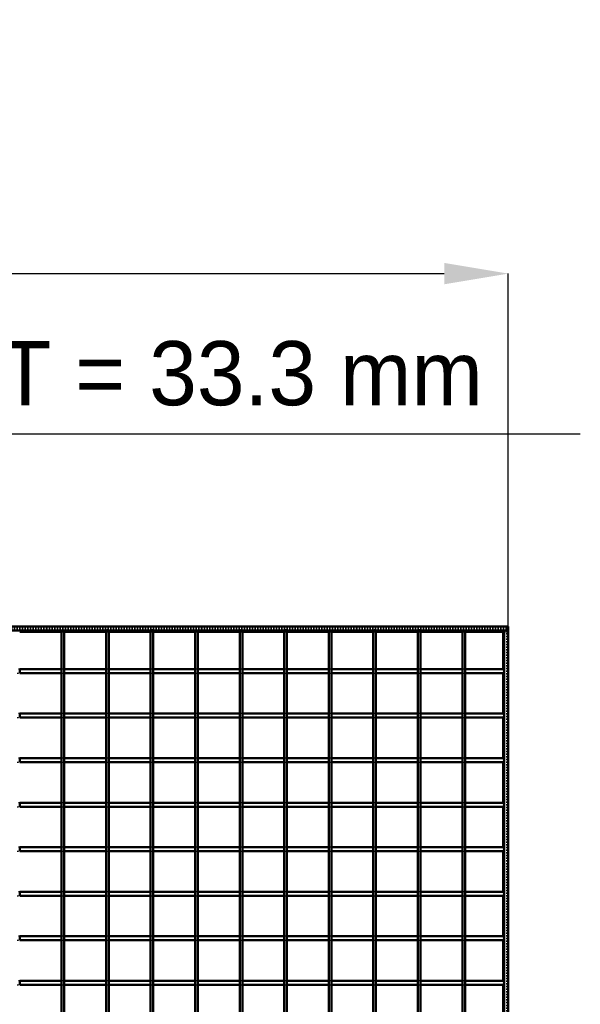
# Model space of a CAD drawing. Header units: millimetres. Extents: x -1015 to 654, y -500 to 954.
# Tile 10 of 10: x 234 to 654, y 217 to 954. Entities that reach past the tile are written whole.
import ezdxf

# ---------------------------------------------------------------- set-up
doc = ezdxf.new("R2010")
doc.units = ezdxf.units.MM
doc.linetypes.add('Dashed', pattern=[2, 1, -1])
for name, color, linetype, lineweight in [('2d ConnectionPoints', 7, 'Continuous', 50), ('AM_0', 7, 'Continuous', 50), ('AM_5', 3, 'Continuous', 25), ('AM_9', 6, 'Dashed', 25)]:
    doc.layers.add(name, color=color, linetype=linetype, lineweight=lineweight)
doc.dimstyles.new('ISO-25', dxfattribs={"dimtxt": 2.5, "dimasz": 2.5, "dimexe": 1.25, "dimexo": 0.625, "dimtad": 1, "dimtxsty": 'Standard', "dimcen": 2.5, "dimadec": 0, "dimazin": 0, "dimtfac": 1, "dimtmove": 0, "dimatfit": 3, "dimfxl": 1, "dimarcsym": 0})

# ---------------------------------------------------------------- blocks, each defined once
blk = doc.blocks.new('1_cm6rbe9wwrvaip29fixt5h1ri________0_in_LPPX333033311120010003500_4')
at = {"layer": 'AM_0'}
for p, q in [((596.05, 496.05), (596.05, 468.12)), ((597, 497), (597, -497)), ((597, 497), (600, 497)), ((600, 497), (600, -497)), ((596.05, 465.12), (596.05, 434.79)), ((596.05, 431.79), (596.05, 401.46)), ((596.05, 398.46), (596.05, 368.13)), ((596.05, 365.13), (596.05, 334.8)), ((596.05, 331.8), (596.05, 301.47)), ((596.05, 298.47), (596.05, 268.14)), ((596.05, 265.14), (596.05, 234.81)), ((596.05, 231.81), (596.05, 201.48))]:
    blk.add_line(p, q, dxfattribs=at)
at = {"layer": 'AM_9'}
for p, q in [((596.05, 497), (596.05, 496.05)), ((598.55, 497), (598.55, -497)), ((598.99, 497), (598.99, -497)), ((596.05, 468.12), (596.05, 465.12)), ((596.05, 434.79), (596.05, 431.79)), ((596.05, 401.46), (596.05, 398.46)), ((596.05, 368.13), (596.05, 365.13)), ((596.05, 334.8), (596.05, 331.8)), ((596.05, 301.47), (596.05, 298.47)), ((596.05, 268.14), (596.05, 265.14)), ((596.05, 234.81), (596.05, 231.81))]:
    blk.add_line(p, q, dxfattribs=at)
blk = doc.blocks.new('28_yrg84rttitxh0a6ymjqcm623s________0_in_LPPX333033311120010003500_4')
at = {"layer": 'AM_0'}
for p, q in [((265.64, -497), (265.64, 497)), ((267.64, 497), (265.64, 497)), ((267.64, -497), (267.64, 497))]:
    blk.add_line(p, q, dxfattribs=at)
blk = doc.blocks.new('29_fmgfu2q7q4ncbmlzze1pdd6dc________0_in_LPPX333033311120010003500_4')
at = {"layer": 'AM_0'}
for p, q in [((298.97, -497), (298.97, 497)), ((300.97, 497), (298.97, 497)), ((300.97, -497), (300.97, 497))]:
    blk.add_line(p, q, dxfattribs=at)
blk = doc.blocks.new('30_gwfw2eo8ig16rh37gybneme3h________0_in_LPPX333033311120010003500_4')
at = {"layer": 'AM_0'}
for p, q in [((332.3, -497), (332.3, 497)), ((334.3, 497), (332.3, 497)), ((334.3, -497), (334.3, 497))]:
    blk.add_line(p, q, dxfattribs=at)
blk = doc.blocks.new('31_34v72m83nk5hdhds1i172g8bq________0_in_LPPX333033311120010003500_4')
at = {"layer": 'AM_0'}
for p, q in [((365.63, -497), (365.63, 497)), ((367.63, 497), (365.63, 497)), ((367.63, -497), (367.63, 497))]:
    blk.add_line(p, q, dxfattribs=at)
blk = doc.blocks.new('32_c79apm99mpqbawrvappxol8ic________0_in_LPPX333033311120010003500_4')
at = {"layer": 'AM_0'}
for p, q in [((398.96, -497), (398.96, 497)), ((400.96, 497), (398.96, 497)), ((400.96, -497), (400.96, 497))]:
    blk.add_line(p, q, dxfattribs=at)
blk = doc.blocks.new('33_aa2t0hgq7hxjncd5tyejtdtyg________0_in_LPPX333033311120010003500_4')
at = {"layer": 'AM_0'}
for p, q in [((432.29, -497), (432.29, 497)), ((434.29, 497), (432.29, 497)), ((434.29, -497), (434.29, 497))]:
    blk.add_line(p, q, dxfattribs=at)
blk = doc.blocks.new('34_pub8ck5y62hk21k67dadt95ob________0_in_LPPX333033311120010003500_4')
at = {"layer": 'AM_0'}
for p, q in [((465.62, -497), (465.62, 497)), ((467.62, 497), (465.62, 497)), ((467.62, -497), (467.62, 497))]:
    blk.add_line(p, q, dxfattribs=at)
blk = doc.blocks.new('35_4rrbaz2cni8h23bhollsv227c________0_in_LPPX333033311120010003500_4')
at = {"layer": 'AM_0'}
for p, q in [((498.95, -497), (498.95, 497)), ((500.95, 497), (498.95, 497)), ((500.95, -497), (500.95, 497))]:
    blk.add_line(p, q, dxfattribs=at)
blk = doc.blocks.new('36_76vcjj16b9ybo9gnkhbn9mpks________0_in_LPPX333033311120010003500_4')
at = {"layer": 'AM_0'}
for p, q in [((532.28, -497), (532.28, 497)), ((534.28, 497), (532.28, 497)), ((534.28, -497), (534.28, 497))]:
    blk.add_line(p, q, dxfattribs=at)
blk = doc.blocks.new('37_sfn0a6r5obampbl3a8ptvk58b________0_in_LPPX333033311120010003500_4')
at = {"layer": 'AM_0'}
for p, q in [((565.61, -497), (565.61, 497)), ((567.61, 497), (565.61, 497)), ((567.61, -497), (567.61, 497))]:
    blk.add_line(p, q, dxfattribs=at)
blk = doc.blocks.new('38_p86keyq7eaggngahlt6f8ac5g________0_in_LPPX333033311120010003500_4')
at = {"layer": 'AM_0'}
for p, q in [((-600, 500), (600, 500)), ((-600, 497), (600, 497)), ((234.31, 496.05), (265.64, 496.05)), ((267.64, 496.05), (298.97, 496.05)), ((300.97, 496.05), (332.3, 496.05)), ((334.3, 496.05), (365.63, 496.05)), ((367.63, 496.05), (398.96, 496.05)), ((400.96, 496.05), (432.29, 496.05)), ((434.29, 496.05), (465.62, 496.05)), ((467.62, 496.05), (498.95, 496.05)), ((500.95, 496.05), (532.28, 496.05)), ((534.28, 496.05), (565.61, 496.05)), ((567.61, 496.05), (596.05, 496.05)), ((600, 497), (600, 500))]:
    blk.add_line(p, q, dxfattribs=at)
at = {"layer": 'AM_9'}
for p, q in [((-600, 498.92), (600, 498.92)), ((-600, 498.4), (600, 498.4)), ((265.64, 496.05), (267.64, 496.05)), ((298.97, 496.05), (300.97, 496.05)), ((332.3, 496.05), (334.3, 496.05)), ((365.63, 496.05), (367.63, 496.05)), ((398.96, 496.05), (400.96, 496.05)), ((432.29, 496.05), (434.29, 496.05)), ((465.62, 496.05), (467.62, 496.05)), ((498.95, 496.05), (500.95, 496.05)), ((532.28, 496.05), (534.28, 496.05)), ((565.61, 496.05), (567.61, 496.05)), ((596.05, 496.05), (600, 496.05))]:
    blk.add_line(p, q, dxfattribs=at)
blk = doc.blocks.new('60_s7ey8ezlxsx11ofjhiv4vzmlb________0_in_LPPX333033311120010003500_4')
at = {"layer": 'AM_0'}
for p, q in [((234.31, 231.81), (234.31, 234.81)), ((265.64, 234.81), (234.31, 234.81)), ((265.64, 231.81), (234.31, 231.81)), ((265.64, 234.81), (265.64, 231.81)), ((267.64, 231.81), (267.64, 234.81)), ((298.97, 234.81), (267.64, 234.81)), ((298.97, 231.81), (267.64, 231.81)), ((298.97, 234.81), (298.97, 231.81)), ((300.97, 231.81), (300.97, 234.81)), ((332.3, 234.81), (300.97, 234.81)), ((332.3, 231.81), (300.97, 231.81)), ((332.3, 234.81), (332.3, 231.81)), ((334.3, 231.81), (334.3, 234.81)), ((365.63, 234.81), (334.3, 234.81)), ((365.63, 231.81), (334.3, 231.81)), ((365.63, 234.81), (365.63, 231.81)), ((367.63, 231.81), (367.63, 234.81)), ((398.96, 234.81), (367.63, 234.81)), ((398.96, 231.81), (367.63, 231.81)), ((398.96, 234.81), (398.96, 231.81)), ((400.96, 231.81), (400.96, 234.81)), ((432.29, 234.81), (400.96, 234.81)), ((432.29, 231.81), (400.96, 231.81)), ((432.29, 234.81), (432.29, 231.81)), ((434.29, 231.81), (434.29, 234.81)), ((465.62, 234.81), (434.29, 234.81)), ((465.62, 231.81), (434.29, 231.81)), ((465.62, 234.81), (465.62, 231.81)), ((467.62, 231.81), (467.62, 234.81)), ((498.95, 234.81), (467.62, 234.81)), ((498.95, 231.81), (467.62, 231.81)), ((498.95, 234.81), (498.95, 231.81)), ((500.95, 231.81), (500.95, 234.81)), ((532.28, 234.81), (500.95, 234.81)), ((532.28, 231.81), (500.95, 231.81)), ((532.28, 234.81), (532.28, 231.81)), ((534.28, 231.81), (534.28, 234.81)), ((565.61, 234.81), (534.28, 234.81)), ((565.61, 231.81), (534.28, 231.81)), ((565.61, 234.81), (565.61, 231.81)), ((567.61, 231.81), (567.61, 234.81)), ((597, 234.81), (567.61, 234.81)), ((597, 231.81), (567.61, 231.81)), ((597, 234.81), (597, 231.81))]:
    blk.add_line(p, q, dxfattribs=at)
at = {"layer": 'AM_9'}
for p, q in [((234.31, 234.81), (232.31, 234.81)), ((232.31, 231.81), (234.31, 231.81)), ((267.64, 234.81), (265.64, 234.81)), ((265.64, 231.81), (267.64, 231.81)), ((300.97, 234.81), (298.97, 234.81)), ((298.97, 231.81), (300.97, 231.81)), ((334.3, 234.81), (332.3, 234.81)), ((332.3, 231.81), (334.3, 231.81)), ((367.63, 234.81), (365.63, 234.81)), ((365.63, 231.81), (367.63, 231.81)), ((400.96, 234.81), (398.96, 234.81)), ((398.96, 231.81), (400.96, 231.81)), ((434.29, 234.81), (432.29, 234.81)), ((432.29, 231.81), (434.29, 231.81)), ((467.62, 234.81), (465.62, 234.81)), ((465.62, 231.81), (467.62, 231.81)), ((500.95, 234.81), (498.95, 234.81)), ((498.95, 231.81), (500.95, 231.81)), ((534.28, 234.81), (532.28, 234.81)), ((532.28, 231.81), (534.28, 231.81)), ((567.61, 234.81), (565.61, 234.81)), ((565.61, 231.81), (567.61, 231.81))]:
    blk.add_line(p, q, dxfattribs=at)
blk = doc.blocks.new('61_i5zsls8ahom1ul3e6mr3y41vc________0_in_LPPX333033311120010003500_4')
at = {"layer": 'AM_0'}
for p, q in [((234.31, 265.14), (234.31, 268.14)), ((265.64, 268.14), (234.31, 268.14)), ((265.64, 268.14), (265.64, 265.14)), ((267.64, 265.14), (267.64, 268.14)), ((298.97, 268.14), (267.64, 268.14)), ((298.97, 268.14), (298.97, 265.14)), ((300.97, 265.14), (300.97, 268.14)), ((332.3, 268.14), (300.97, 268.14)), ((332.3, 268.14), (332.3, 265.14)), ((334.3, 265.14), (334.3, 268.14)), ((365.63, 268.14), (334.3, 268.14)), ((365.63, 268.14), (365.63, 265.14)), ((367.63, 265.14), (367.63, 268.14)), ((398.96, 268.14), (367.63, 268.14)), ((398.96, 268.14), (398.96, 265.14)), ((400.96, 265.14), (400.96, 268.14)), ((432.29, 268.14), (400.96, 268.14)), ((432.29, 268.14), (432.29, 265.14)), ((434.29, 265.14), (434.29, 268.14)), ((465.62, 268.14), (434.29, 268.14)), ((465.62, 268.14), (465.62, 265.14)), ((467.62, 265.14), (467.62, 268.14)), ((498.95, 268.14), (467.62, 268.14)), ((498.95, 268.14), (498.95, 265.14)), ((500.95, 265.14), (500.95, 268.14)), ((532.28, 268.14), (500.95, 268.14)), ((532.28, 268.14), (532.28, 265.14)), ((534.28, 265.14), (534.28, 268.14)), ((565.61, 268.14), (534.28, 268.14)), ((565.61, 268.14), (565.61, 265.14)), ((567.61, 265.14), (567.61, 268.14)), ((597, 268.14), (567.61, 268.14)), ((597, 268.14), (597, 265.14)), ((265.64, 265.14), (234.31, 265.14)), ((298.97, 265.14), (267.64, 265.14)), ((332.3, 265.14), (300.97, 265.14)), ((365.63, 265.14), (334.3, 265.14)), ((398.96, 265.14), (367.63, 265.14)), ((432.29, 265.14), (400.96, 265.14)), ((465.62, 265.14), (434.29, 265.14)), ((498.95, 265.14), (467.62, 265.14)), ((532.28, 265.14), (500.95, 265.14)), ((565.61, 265.14), (534.28, 265.14)), ((597, 265.14), (567.61, 265.14))]:
    blk.add_line(p, q, dxfattribs=at)
at = {"layer": 'AM_9'}
for p, q in [((234.31, 268.14), (232.31, 268.14)), ((267.64, 268.14), (265.64, 268.14)), ((300.97, 268.14), (298.97, 268.14)), ((334.3, 268.14), (332.3, 268.14)), ((367.63, 268.14), (365.63, 268.14)), ((400.96, 268.14), (398.96, 268.14)), ((434.29, 268.14), (432.29, 268.14)), ((467.62, 268.14), (465.62, 268.14)), ((500.95, 268.14), (498.95, 268.14)), ((534.28, 268.14), (532.28, 268.14)), ((567.61, 268.14), (565.61, 268.14)), ((232.31, 265.14), (234.31, 265.14)), ((265.64, 265.14), (267.64, 265.14)), ((298.97, 265.14), (300.97, 265.14)), ((332.3, 265.14), (334.3, 265.14)), ((365.63, 265.14), (367.63, 265.14)), ((398.96, 265.14), (400.96, 265.14)), ((432.29, 265.14), (434.29, 265.14)), ((465.62, 265.14), (467.62, 265.14)), ((498.95, 265.14), (500.95, 265.14)), ((532.28, 265.14), (534.28, 265.14)), ((565.61, 265.14), (567.61, 265.14))]:
    blk.add_line(p, q, dxfattribs=at)
blk = doc.blocks.new('62_ha9abqi2fvrzdp9dlc1jthfyg________0_in_LPPX333033311120010003500_4')
at = {"layer": 'AM_0'}
for p, q in [((234.31, 298.47), (234.31, 301.47)), ((265.64, 301.47), (234.31, 301.47)), ((265.64, 298.47), (234.31, 298.47)), ((265.64, 301.47), (265.64, 298.47)), ((267.64, 298.47), (267.64, 301.47)), ((298.97, 301.47), (267.64, 301.47)), ((298.97, 298.47), (267.64, 298.47)), ((298.97, 301.47), (298.97, 298.47)), ((300.97, 298.47), (300.97, 301.47)), ((332.3, 301.47), (300.97, 301.47)), ((332.3, 298.47), (300.97, 298.47)), ((332.3, 301.47), (332.3, 298.47)), ((334.3, 298.47), (334.3, 301.47)), ((365.63, 301.47), (334.3, 301.47)), ((365.63, 298.47), (334.3, 298.47)), ((365.63, 301.47), (365.63, 298.47)), ((367.63, 298.47), (367.63, 301.47)), ((398.96, 301.47), (367.63, 301.47)), ((398.96, 298.47), (367.63, 298.47)), ((398.96, 301.47), (398.96, 298.47)), ((400.96, 298.47), (400.96, 301.47)), ((432.29, 301.47), (400.96, 301.47)), ((432.29, 298.47), (400.96, 298.47)), ((432.29, 301.47), (432.29, 298.47)), ((434.29, 298.47), (434.29, 301.47)), ((465.62, 301.47), (434.29, 301.47)), ((465.62, 298.47), (434.29, 298.47)), ((465.62, 301.47), (465.62, 298.47)), ((467.62, 298.47), (467.62, 301.47)), ((498.95, 301.47), (467.62, 301.47)), ((498.95, 298.47), (467.62, 298.47)), ((498.95, 301.47), (498.95, 298.47)), ((500.95, 298.47), (500.95, 301.47)), ((532.28, 301.47), (500.95, 301.47)), ((532.28, 298.47), (500.95, 298.47)), ((532.28, 301.47), (532.28, 298.47)), ((534.28, 298.47), (534.28, 301.47)), ((565.61, 301.47), (534.28, 301.47)), ((565.61, 298.47), (534.28, 298.47)), ((565.61, 301.47), (565.61, 298.47)), ((567.61, 298.47), (567.61, 301.47)), ((597, 301.47), (567.61, 301.47)), ((597, 298.47), (567.61, 298.47)), ((597, 301.47), (597, 298.47))]:
    blk.add_line(p, q, dxfattribs=at)
at = {"layer": 'AM_9'}
for p, q in [((234.31, 301.47), (232.31, 301.47)), ((232.31, 298.47), (234.31, 298.47)), ((267.64, 301.47), (265.64, 301.47)), ((265.64, 298.47), (267.64, 298.47)), ((300.97, 301.47), (298.97, 301.47)), ((298.97, 298.47), (300.97, 298.47)), ((334.3, 301.47), (332.3, 301.47)), ((332.3, 298.47), (334.3, 298.47)), ((367.63, 301.47), (365.63, 301.47)), ((365.63, 298.47), (367.63, 298.47)), ((400.96, 301.47), (398.96, 301.47)), ((398.96, 298.47), (400.96, 298.47)), ((434.29, 301.47), (432.29, 301.47)), ((432.29, 298.47), (434.29, 298.47)), ((467.62, 301.47), (465.62, 301.47)), ((465.62, 298.47), (467.62, 298.47)), ((500.95, 301.47), (498.95, 301.47)), ((498.95, 298.47), (500.95, 298.47)), ((534.28, 301.47), (532.28, 301.47)), ((532.28, 298.47), (534.28, 298.47)), ((567.61, 301.47), (565.61, 301.47)), ((565.61, 298.47), (567.61, 298.47))]:
    blk.add_line(p, q, dxfattribs=at)
blk = doc.blocks.new('63_lkgp9j5l6apr3fy6v2iv7z2no________0_in_LPPX333033311120010003500_4')
at = {"layer": 'AM_0'}
for p, q in [((234.31, 331.8), (234.31, 334.8)), ((265.64, 334.8), (234.31, 334.8)), ((265.64, 331.8), (234.31, 331.8)), ((265.64, 334.8), (265.64, 331.8)), ((267.64, 331.8), (267.64, 334.8)), ((298.97, 334.8), (267.64, 334.8)), ((298.97, 331.8), (267.64, 331.8)), ((298.97, 334.8), (298.97, 331.8)), ((300.97, 331.8), (300.97, 334.8)), ((332.3, 334.8), (300.97, 334.8)), ((332.3, 331.8), (300.97, 331.8)), ((332.3, 334.8), (332.3, 331.8)), ((334.3, 331.8), (334.3, 334.8)), ((365.63, 334.8), (334.3, 334.8)), ((365.63, 331.8), (334.3, 331.8)), ((365.63, 334.8), (365.63, 331.8)), ((367.63, 331.8), (367.63, 334.8)), ((398.96, 334.8), (367.63, 334.8)), ((398.96, 331.8), (367.63, 331.8)), ((398.96, 334.8), (398.96, 331.8)), ((400.96, 331.8), (400.96, 334.8)), ((432.29, 334.8), (400.96, 334.8)), ((432.29, 331.8), (400.96, 331.8)), ((432.29, 334.8), (432.29, 331.8)), ((434.29, 331.8), (434.29, 334.8)), ((465.62, 334.8), (434.29, 334.8)), ((465.62, 331.8), (434.29, 331.8)), ((465.62, 334.8), (465.62, 331.8)), ((467.62, 331.8), (467.62, 334.8)), ((498.95, 334.8), (467.62, 334.8)), ((498.95, 331.8), (467.62, 331.8)), ((498.95, 334.8), (498.95, 331.8)), ((500.95, 331.8), (500.95, 334.8)), ((532.28, 334.8), (500.95, 334.8)), ((532.28, 331.8), (500.95, 331.8)), ((532.28, 334.8), (532.28, 331.8)), ((534.28, 331.8), (534.28, 334.8)), ((565.61, 334.8), (534.28, 334.8)), ((565.61, 331.8), (534.28, 331.8)), ((565.61, 334.8), (565.61, 331.8)), ((567.61, 331.8), (567.61, 334.8)), ((597, 334.8), (567.61, 334.8)), ((597, 331.8), (567.61, 331.8)), ((597, 334.8), (597, 331.8))]:
    blk.add_line(p, q, dxfattribs=at)
at = {"layer": 'AM_9'}
for p, q in [((234.31, 334.8), (232.31, 334.8)), ((232.31, 331.8), (234.31, 331.8)), ((267.64, 334.8), (265.64, 334.8)), ((265.64, 331.8), (267.64, 331.8)), ((300.97, 334.8), (298.97, 334.8)), ((298.97, 331.8), (300.97, 331.8)), ((334.3, 334.8), (332.3, 334.8)), ((332.3, 331.8), (334.3, 331.8)), ((367.63, 334.8), (365.63, 334.8)), ((365.63, 331.8), (367.63, 331.8)), ((400.96, 334.8), (398.96, 334.8)), ((398.96, 331.8), (400.96, 331.8)), ((434.29, 334.8), (432.29, 334.8)), ((432.29, 331.8), (434.29, 331.8)), ((467.62, 334.8), (465.62, 334.8)), ((465.62, 331.8), (467.62, 331.8)), ((500.95, 334.8), (498.95, 334.8)), ((498.95, 331.8), (500.95, 331.8)), ((534.28, 334.8), (532.28, 334.8)), ((532.28, 331.8), (534.28, 331.8)), ((567.61, 334.8), (565.61, 334.8)), ((565.61, 331.8), (567.61, 331.8))]:
    blk.add_line(p, q, dxfattribs=at)
blk = doc.blocks.new('64_h0c7yxigzbtop1e1wdpf2n3gp________0_in_LPPX333033311120010003500_4')
at = {"layer": 'AM_0'}
for p, q in [((234.31, 365.13), (234.31, 368.13)), ((265.64, 368.13), (234.31, 368.13)), ((265.64, 365.13), (234.31, 365.13)), ((265.64, 368.13), (265.64, 365.13)), ((267.64, 365.13), (267.64, 368.13)), ((298.97, 368.13), (267.64, 368.13)), ((298.97, 365.13), (267.64, 365.13)), ((298.97, 368.13), (298.97, 365.13)), ((300.97, 365.13), (300.97, 368.13)), ((332.3, 368.13), (300.97, 368.13)), ((332.3, 365.13), (300.97, 365.13)), ((332.3, 368.13), (332.3, 365.13)), ((334.3, 365.13), (334.3, 368.13)), ((365.63, 368.13), (334.3, 368.13)), ((365.63, 365.13), (334.3, 365.13)), ((365.63, 368.13), (365.63, 365.13)), ((367.63, 365.13), (367.63, 368.13)), ((398.96, 368.13), (367.63, 368.13)), ((398.96, 365.13), (367.63, 365.13)), ((398.96, 368.13), (398.96, 365.13)), ((400.96, 365.13), (400.96, 368.13)), ((432.29, 368.13), (400.96, 368.13)), ((432.29, 365.13), (400.96, 365.13)), ((432.29, 368.13), (432.29, 365.13)), ((434.29, 365.13), (434.29, 368.13)), ((465.62, 368.13), (434.29, 368.13)), ((465.62, 365.13), (434.29, 365.13)), ((465.62, 368.13), (465.62, 365.13)), ((467.62, 365.13), (467.62, 368.13)), ((498.95, 368.13), (467.62, 368.13)), ((498.95, 365.13), (467.62, 365.13)), ((498.95, 368.13), (498.95, 365.13)), ((500.95, 365.13), (500.95, 368.13)), ((532.28, 368.13), (500.95, 368.13)), ((532.28, 365.13), (500.95, 365.13)), ((532.28, 368.13), (532.28, 365.13)), ((534.28, 365.13), (534.28, 368.13)), ((565.61, 368.13), (534.28, 368.13)), ((565.61, 365.13), (534.28, 365.13)), ((565.61, 368.13), (565.61, 365.13)), ((567.61, 365.13), (567.61, 368.13)), ((597, 368.13), (567.61, 368.13)), ((597, 365.13), (567.61, 365.13)), ((597, 368.13), (597, 365.13))]:
    blk.add_line(p, q, dxfattribs=at)
at = {"layer": 'AM_9'}
for p, q in [((234.31, 368.13), (232.31, 368.13)), ((232.31, 365.13), (234.31, 365.13)), ((267.64, 368.13), (265.64, 368.13)), ((265.64, 365.13), (267.64, 365.13)), ((300.97, 368.13), (298.97, 368.13)), ((298.97, 365.13), (300.97, 365.13)), ((334.3, 368.13), (332.3, 368.13)), ((332.3, 365.13), (334.3, 365.13)), ((367.63, 368.13), (365.63, 368.13)), ((365.63, 365.13), (367.63, 365.13)), ((400.96, 368.13), (398.96, 368.13)), ((398.96, 365.13), (400.96, 365.13)), ((434.29, 368.13), (432.29, 368.13)), ((432.29, 365.13), (434.29, 365.13)), ((467.62, 368.13), (465.62, 368.13)), ((465.62, 365.13), (467.62, 365.13)), ((500.95, 368.13), (498.95, 368.13)), ((498.95, 365.13), (500.95, 365.13)), ((534.28, 368.13), (532.28, 368.13)), ((532.28, 365.13), (534.28, 365.13)), ((567.61, 368.13), (565.61, 368.13)), ((565.61, 365.13), (567.61, 365.13))]:
    blk.add_line(p, q, dxfattribs=at)
blk = doc.blocks.new('65_jtaj8qqowmg4f34kff4whibzi________0_in_LPPX333033311120010003500_4')
at = {"layer": 'AM_0'}
for p, q in [((234.31, 398.46), (234.31, 401.46)), ((265.64, 401.46), (234.31, 401.46)), ((265.64, 398.46), (234.31, 398.46)), ((265.64, 401.46), (265.64, 398.46)), ((267.64, 398.46), (267.64, 401.46)), ((298.97, 401.46), (267.64, 401.46)), ((298.97, 398.46), (267.64, 398.46)), ((298.97, 401.46), (298.97, 398.46)), ((300.97, 398.46), (300.97, 401.46)), ((332.3, 401.46), (300.97, 401.46)), ((332.3, 398.46), (300.97, 398.46)), ((332.3, 401.46), (332.3, 398.46)), ((334.3, 398.46), (334.3, 401.46)), ((365.63, 401.46), (334.3, 401.46)), ((365.63, 398.46), (334.3, 398.46)), ((365.63, 401.46), (365.63, 398.46)), ((367.63, 398.46), (367.63, 401.46)), ((398.96, 401.46), (367.63, 401.46)), ((398.96, 398.46), (367.63, 398.46)), ((398.96, 401.46), (398.96, 398.46)), ((400.96, 398.46), (400.96, 401.46)), ((432.29, 401.46), (400.96, 401.46)), ((432.29, 398.46), (400.96, 398.46)), ((432.29, 401.46), (432.29, 398.46)), ((434.29, 398.46), (434.29, 401.46)), ((465.62, 401.46), (434.29, 401.46)), ((465.62, 398.46), (434.29, 398.46)), ((465.62, 401.46), (465.62, 398.46)), ((467.62, 398.46), (467.62, 401.46)), ((498.95, 401.46), (467.62, 401.46)), ((498.95, 398.46), (467.62, 398.46)), ((498.95, 401.46), (498.95, 398.46)), ((500.95, 398.46), (500.95, 401.46)), ((532.28, 401.46), (500.95, 401.46)), ((532.28, 398.46), (500.95, 398.46)), ((532.28, 401.46), (532.28, 398.46)), ((534.28, 398.46), (534.28, 401.46)), ((565.61, 401.46), (534.28, 401.46)), ((565.61, 398.46), (534.28, 398.46)), ((565.61, 401.46), (565.61, 398.46)), ((567.61, 398.46), (567.61, 401.46)), ((597, 401.46), (567.61, 401.46)), ((597, 398.46), (567.61, 398.46)), ((597, 401.46), (597, 398.46))]:
    blk.add_line(p, q, dxfattribs=at)
at = {"layer": 'AM_9'}
for p, q in [((234.31, 401.46), (232.31, 401.46)), ((232.31, 398.46), (234.31, 398.46)), ((267.64, 401.46), (265.64, 401.46)), ((265.64, 398.46), (267.64, 398.46)), ((300.97, 401.46), (298.97, 401.46)), ((298.97, 398.46), (300.97, 398.46)), ((334.3, 401.46), (332.3, 401.46)), ((332.3, 398.46), (334.3, 398.46)), ((367.63, 401.46), (365.63, 401.46)), ((365.63, 398.46), (367.63, 398.46)), ((400.96, 401.46), (398.96, 401.46)), ((398.96, 398.46), (400.96, 398.46)), ((434.29, 401.46), (432.29, 401.46)), ((432.29, 398.46), (434.29, 398.46)), ((467.62, 401.46), (465.62, 401.46)), ((465.62, 398.46), (467.62, 398.46)), ((500.95, 401.46), (498.95, 401.46)), ((498.95, 398.46), (500.95, 398.46)), ((534.28, 401.46), (532.28, 401.46)), ((532.28, 398.46), (534.28, 398.46)), ((567.61, 401.46), (565.61, 401.46)), ((565.61, 398.46), (567.61, 398.46))]:
    blk.add_line(p, q, dxfattribs=at)
blk = doc.blocks.new('66_gjmyndxxwv9wgdgk0ro0phvyf________0_in_LPPX333033311120010003500_4')
at = {"layer": 'AM_0'}
for p, q in [((234.31, 431.79), (234.31, 434.79)), ((265.64, 434.79), (234.31, 434.79)), ((265.64, 434.79), (265.64, 431.79)), ((267.64, 431.79), (267.64, 434.79)), ((298.97, 434.79), (267.64, 434.79)), ((298.97, 434.79), (298.97, 431.79)), ((300.97, 431.79), (300.97, 434.79)), ((332.3, 434.79), (300.97, 434.79)), ((332.3, 434.79), (332.3, 431.79)), ((334.3, 431.79), (334.3, 434.79)), ((365.63, 434.79), (334.3, 434.79)), ((365.63, 434.79), (365.63, 431.79)), ((367.63, 431.79), (367.63, 434.79)), ((398.96, 434.79), (367.63, 434.79)), ((398.96, 434.79), (398.96, 431.79)), ((400.96, 431.79), (400.96, 434.79)), ((432.29, 434.79), (400.96, 434.79)), ((432.29, 434.79), (432.29, 431.79)), ((434.29, 431.79), (434.29, 434.79)), ((465.62, 434.79), (434.29, 434.79)), ((465.62, 434.79), (465.62, 431.79)), ((467.62, 431.79), (467.62, 434.79)), ((498.95, 434.79), (467.62, 434.79)), ((498.95, 434.79), (498.95, 431.79)), ((500.95, 431.79), (500.95, 434.79)), ((532.28, 434.79), (500.95, 434.79)), ((532.28, 434.79), (532.28, 431.79)), ((534.28, 431.79), (534.28, 434.79)), ((565.61, 434.79), (534.28, 434.79)), ((565.61, 434.79), (565.61, 431.79)), ((567.61, 431.79), (567.61, 434.79)), ((597, 434.79), (567.61, 434.79)), ((597, 434.79), (597, 431.79)), ((265.64, 431.79), (234.31, 431.79)), ((298.97, 431.79), (267.64, 431.79)), ((332.3, 431.79), (300.97, 431.79)), ((365.63, 431.79), (334.3, 431.79)), ((398.96, 431.79), (367.63, 431.79)), ((432.29, 431.79), (400.96, 431.79)), ((465.62, 431.79), (434.29, 431.79)), ((498.95, 431.79), (467.62, 431.79)), ((532.28, 431.79), (500.95, 431.79)), ((565.61, 431.79), (534.28, 431.79)), ((597, 431.79), (567.61, 431.79))]:
    blk.add_line(p, q, dxfattribs=at)
at = {"layer": 'AM_9'}
for p, q in [((234.31, 434.79), (232.31, 434.79)), ((267.64, 434.79), (265.64, 434.79)), ((300.97, 434.79), (298.97, 434.79)), ((334.3, 434.79), (332.3, 434.79)), ((367.63, 434.79), (365.63, 434.79)), ((400.96, 434.79), (398.96, 434.79)), ((434.29, 434.79), (432.29, 434.79)), ((467.62, 434.79), (465.62, 434.79)), ((500.95, 434.79), (498.95, 434.79)), ((534.28, 434.79), (532.28, 434.79)), ((567.61, 434.79), (565.61, 434.79)), ((232.31, 431.79), (234.31, 431.79)), ((265.64, 431.79), (267.64, 431.79)), ((298.97, 431.79), (300.97, 431.79)), ((332.3, 431.79), (334.3, 431.79)), ((365.63, 431.79), (367.63, 431.79)), ((398.96, 431.79), (400.96, 431.79)), ((432.29, 431.79), (434.29, 431.79)), ((465.62, 431.79), (467.62, 431.79)), ((498.95, 431.79), (500.95, 431.79)), ((532.28, 431.79), (534.28, 431.79)), ((565.61, 431.79), (567.61, 431.79))]:
    blk.add_line(p, q, dxfattribs=at)
blk = doc.blocks.new('67_v5oraalha4tq4415dqjv6q40c________0_in_LPPX333033311120010003500_4')
at = {"layer": 'AM_0'}
for p, q in [((234.31, 465.12), (234.31, 468.12)), ((265.64, 468.12), (234.31, 468.12)), ((265.64, 465.12), (234.31, 465.12)), ((265.64, 468.12), (265.64, 465.12)), ((267.64, 465.12), (267.64, 468.12)), ((298.97, 468.12), (267.64, 468.12)), ((298.97, 465.12), (267.64, 465.12)), ((298.97, 468.12), (298.97, 465.12)), ((300.97, 465.12), (300.97, 468.12)), ((332.3, 468.12), (300.97, 468.12)), ((332.3, 465.12), (300.97, 465.12)), ((332.3, 468.12), (332.3, 465.12)), ((334.3, 465.12), (334.3, 468.12)), ((365.63, 468.12), (334.3, 468.12)), ((365.63, 465.12), (334.3, 465.12)), ((365.63, 468.12), (365.63, 465.12)), ((367.63, 465.12), (367.63, 468.12)), ((398.96, 468.12), (367.63, 468.12)), ((398.96, 465.12), (367.63, 465.12)), ((398.96, 468.12), (398.96, 465.12)), ((400.96, 465.12), (400.96, 468.12)), ((432.29, 468.12), (400.96, 468.12)), ((432.29, 465.12), (400.96, 465.12)), ((432.29, 468.12), (432.29, 465.12)), ((434.29, 465.12), (434.29, 468.12)), ((465.62, 468.12), (434.29, 468.12)), ((465.62, 465.12), (434.29, 465.12)), ((465.62, 468.12), (465.62, 465.12)), ((467.62, 465.12), (467.62, 468.12)), ((498.95, 468.12), (467.62, 468.12)), ((498.95, 465.12), (467.62, 465.12)), ((498.95, 468.12), (498.95, 465.12)), ((500.95, 465.12), (500.95, 468.12)), ((532.28, 468.12), (500.95, 468.12)), ((532.28, 465.12), (500.95, 465.12)), ((532.28, 468.12), (532.28, 465.12)), ((534.28, 465.12), (534.28, 468.12)), ((565.61, 468.12), (534.28, 468.12)), ((565.61, 465.12), (534.28, 465.12)), ((565.61, 468.12), (565.61, 465.12)), ((567.61, 465.12), (567.61, 468.12)), ((597, 468.12), (567.61, 468.12)), ((597, 465.12), (567.61, 465.12)), ((597, 468.12), (597, 465.12))]:
    blk.add_line(p, q, dxfattribs=at)
at = {"layer": 'AM_9'}
for p, q in [((234.31, 468.12), (232.31, 468.12)), ((232.31, 465.12), (234.31, 465.12)), ((267.64, 468.12), (265.64, 468.12)), ((265.64, 465.12), (267.64, 465.12)), ((300.97, 468.12), (298.97, 468.12)), ((298.97, 465.12), (300.97, 465.12)), ((334.3, 468.12), (332.3, 468.12)), ((332.3, 465.12), (334.3, 465.12)), ((367.63, 468.12), (365.63, 468.12)), ((365.63, 465.12), (367.63, 465.12)), ((400.96, 468.12), (398.96, 468.12)), ((398.96, 465.12), (400.96, 465.12)), ((434.29, 468.12), (432.29, 468.12)), ((432.29, 465.12), (434.29, 465.12)), ((467.62, 468.12), (465.62, 468.12)), ((465.62, 465.12), (467.62, 465.12)), ((500.95, 468.12), (498.95, 468.12)), ((498.95, 465.12), (500.95, 465.12)), ((534.28, 468.12), (532.28, 468.12)), ((532.28, 465.12), (534.28, 465.12)), ((567.61, 468.12), (565.61, 468.12)), ((565.61, 465.12), (567.61, 465.12))]:
    blk.add_line(p, q, dxfattribs=at)
blk = doc.blocks.new('*D69')
at = {"layer": 'AM_5', "color": 0, "lineweight": -2}
for p, q in [((-600, 500), (-600, 764)), ((-552, 764), (552, 764)), ((600, 500), (600, 764))]:
    blk.add_line(p, q, dxfattribs=at)
at = {"layer": 'AM_5', "color": 0}
for points in [[(-552, 772), (-552, 756), (-600, 764)], [(552, 756), (552, 772), (600, 764)]]:
    blk.add_solid(points, dxfattribs=at)
at = {"layer": 'Defpoints', "color": 0}
for p in [(600, 764), (-600, 500), (600, 500)]:
    blk.add_point(p, dxfattribs=at)
at = {"layer": 'AM_5', "color": 0, "insert": (0, 802.9), "char_height": 48, "attachment_point": 5}
blk.add_mtext('L = 1200 mm', dxfattribs=at)
blk = doc.blocks.new('*D70')
at = {"layer": 'AM_5', "color": 0, "lineweight": -2}
for p, q in [((-81.33, 644), (-129.33, 644)), ((-33.33, 500), (-33.33, 644)), ((-33.33, 644), (0, 644)), ((0, 500), (0, 644)), ((0, 644), (653.87, 644)), ((48, 644), (96, 644))]:
    blk.add_line(p, q, dxfattribs=at)
at = {"layer": 'AM_5', "color": 0}
for points in [[(-81.33, 636), (-81.33, 652), (-33.33, 644)], [(48, 652), (48, 636), (0, 644)]]:
    blk.add_solid(points, dxfattribs=at)
at = {"layer": 'Defpoints', "color": 0}
for p in [(0, 644), (-33.33, 500), (0, 500)]:
    blk.add_point(p, dxfattribs=at)
at = {"layer": 'AM_5', "color": 0, "insert": (374.94, 682.9), "char_height": 48, "attachment_point": 5}
blk.add_mtext('QT = 33.3 mm', dxfattribs=at)

msp = doc.modelspace()

# ---------------------------------------------------------------- linework, layer by layer
at = {"layer": '2d ConnectionPoints'}
for p in [(266.64, 497), (266.64, 497), (299.97, 497), (299.97, 497), (333.3, 497), (333.3, 497), (366.63, 497), (366.63, 497), (399.96, 497), (399.96, 497), (433.29, 497), (433.29, 497), (466.62, 497), (466.62, 497), (499.95, 497), (499.95, 497), (533.28, 497), (533.28, 497), (566.61, 497), (566.61, 497)]:
    msp.add_point(p, dxfattribs=at)

# ---------------------------------------------------------------- block references
for name in ['38_p86keyq7eaggngahlt6f8ac5g________0_in_LPPX333033311120010003500_4', '28_yrg84rttitxh0a6ymjqcm623s________0_in_LPPX333033311120010003500_4', '29_fmgfu2q7q4ncbmlzze1pdd6dc________0_in_LPPX333033311120010003500_4', '30_gwfw2eo8ig16rh37gybneme3h________0_in_LPPX333033311120010003500_4', '31_34v72m83nk5hdhds1i172g8bq________0_in_LPPX333033311120010003500_4', '32_c79apm99mpqbawrvappxol8ic________0_in_LPPX333033311120010003500_4', '33_aa2t0hgq7hxjncd5tyejtdtyg________0_in_LPPX333033311120010003500_4', '34_pub8ck5y62hk21k67dadt95ob________0_in_LPPX333033311120010003500_4', '35_4rrbaz2cni8h23bhollsv227c________0_in_LPPX333033311120010003500_4', '36_76vcjj16b9ybo9gnkhbn9mpks________0_in_LPPX333033311120010003500_4', '37_sfn0a6r5obampbl3a8ptvk58b________0_in_LPPX333033311120010003500_4', '1_cm6rbe9wwrvaip29fixt5h1ri________0_in_LPPX333033311120010003500_4', '67_v5oraalha4tq4415dqjv6q40c________0_in_LPPX333033311120010003500_4', '66_gjmyndxxwv9wgdgk0ro0phvyf________0_in_LPPX333033311120010003500_4', '65_jtaj8qqowmg4f34kff4whibzi________0_in_LPPX333033311120010003500_4', '64_h0c7yxigzbtop1e1wdpf2n3gp________0_in_LPPX333033311120010003500_4', '63_lkgp9j5l6apr3fy6v2iv7z2no________0_in_LPPX333033311120010003500_4', '62_ha9abqi2fvrzdp9dlc1jthfyg________0_in_LPPX333033311120010003500_4', '61_i5zsls8ahom1ul3e6mr3y41vc________0_in_LPPX333033311120010003500_4', '60_s7ey8ezlxsx11ofjhiv4vzmlb________0_in_LPPX333033311120010003500_4']:
    msp.add_blockref(name, (0, 0))

# ---------------------------------------------------------------- dimensions: what is measured, and where the dimension line sits
at = {"layer": 'AM_5'}
for base, p1, p2, text, picture, middle in [((600, 764), (-600, 500), (600, 500), 'L = 1200 mm', '*D69', (0, 764)), ((0, 644), (-33.33, 500), (0, 500), 'QT = 33.3 mm', '*D70', (374.937, 644))]:
    dim = msp.add_linear_dim(base=base, p1=p1, p2=p2, text=text, dimstyle='ISO-25', override={"dimtxt": 48, "dimasz": 48, "dimexe": 0, "dimexo": 0, "dimgap": 14.4}, dxfattribs=at)
    dim.commit()
    dim.dimension.update_dxf_attribs({"geometry": picture, "text_midpoint": middle, "dimtype": 160})

doc.saveas('drawing.dxf')
